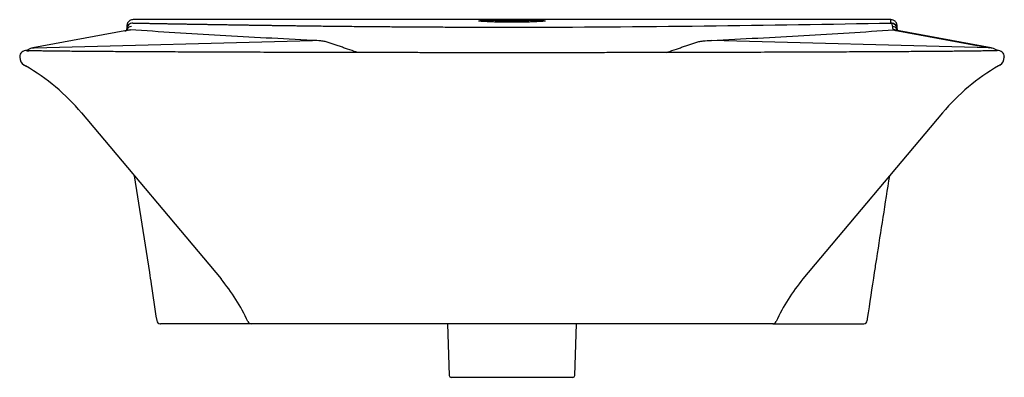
# Model space of a CAD drawing. Header units: millimetres. Extents: x 4517.155 to 4517.705, y 2439.014 to 2439.214.
import ezdxf

# ---------------------------------------------------------------- set-up
doc = ezdxf.new("R2010")
doc.units = ezdxf.units.MM
doc.layers.add('SANINDUSA', color=3, linetype='Continuous')

msp = doc.modelspace()

# ---------------------------------------------------------------- linework, layer by layer
at = {"layer": 'SANINDUSA'}
for p, q in [((4517.641537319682, 2439.213589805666), (4517.218466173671, 2439.213589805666)), ((4517.213732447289, 2439.207276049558), (4517.162508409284, 2439.197823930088)), ((4517.163245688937, 2439.197863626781), (4517.318619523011, 2439.202009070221)), ((4517.696757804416, 2439.197863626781), (4517.541383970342, 2439.202009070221)), ((4517.645533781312, 2439.207315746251), (4517.696757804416, 2439.197863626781)), ((4517.697495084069, 2439.197823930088), (4517.646271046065, 2439.207276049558)), ((4517.701408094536, 2439.1963010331), (4517.700294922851, 2439.196660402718)), ((4517.155095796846, 2439.19280113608), (4517.155095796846, 2439.192558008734)), ((4517.704907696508, 2439.19280113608), (4517.704884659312, 2439.192798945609)), ((4517.704907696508, 2439.19280113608), (4517.704907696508, 2439.192558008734)), ((4517.189575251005, 2439.161470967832), (4517.267511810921, 2439.068589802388)), ((4517.670428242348, 2439.161470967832), (4517.592491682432, 2439.068589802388)), ((4517.21909623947, 2439.126289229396), (4517.227546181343, 2439.072167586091)), ((4517.233567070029, 2439.043589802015), (4517.233699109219, 2439.043589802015)), ((4517.23632506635, 2439.043589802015), (4517.233699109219, 2439.043589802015)), ((4517.5757010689, 2439.043589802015), (4517.284302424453, 2439.043589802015)), ((4517.393954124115, 2439.043589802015), (4517.394968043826, 2439.014554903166)), ((4517.465035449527, 2439.014554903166), (4517.466049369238, 2439.043589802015)), ((4517.623678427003, 2439.043589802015), (4517.626304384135, 2439.043589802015)), ((4517.626304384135, 2439.043589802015), (4517.62643624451, 2439.043589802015)), ((4517.430001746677, 2439.013589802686), (4517.395967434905, 2439.013589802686)), ((4517.464036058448, 2439.013589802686), (4517.430001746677, 2439.013589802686))]:
    msp.add_line(p, q, dxfattribs=at)
at = {"layer": 'SANINDUSA', "flags": 128}
for points in [[(4517.2157473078, 2439.207756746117), (4517.216268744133, 2439.207882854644), (4517.216951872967, 2439.207916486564)], [(4517.644256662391, 2439.207756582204), (4517.64373474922, 2439.207882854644), (4517.643051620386, 2439.207916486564)], [(4517.213732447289, 2439.207276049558), (4517.213821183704, 2439.207290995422), (4517.214469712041, 2439.207315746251)], [(4517.646271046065, 2439.207276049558), (4517.64618230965, 2439.207290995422), (4517.645533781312, 2439.207315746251)], [(4517.162507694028, 2439.197823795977), (4517.1625971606, 2439.197838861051), (4517.163245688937, 2439.197863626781)], [(4517.697495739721, 2439.197823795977), (4517.697406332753, 2439.197838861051), (4517.696757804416, 2439.197863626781)]]:
    msp.add_lwpolyline(points, dxfattribs=at)
at = {"layer": 'SANINDUSA'}
for centre, radius, start, end in [((4517.217615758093, 2439.206793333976), 0.003037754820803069, 91.71934737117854, 166.1916075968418), ((4517.641632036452, 2439.208252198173), 0.003497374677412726, 0.07025127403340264, 90.04304657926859), ((4517.642387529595, 2439.206792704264), 0.003038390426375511, 13.88192373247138, 88.27713235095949), ((4517.158595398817, 2439.192801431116), 0.003499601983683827, 82.26098964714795, 180.0048303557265), ((4517.160096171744, 2439.192557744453), 0.005000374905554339, 179.9969717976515, 240.301047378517), ((4517.701408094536, 2439.192801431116), 0.0034996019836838, 359.9951696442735, 97.73901035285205), ((4517.699907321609, 2439.192557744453), 0.005000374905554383, 299.6989526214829, 0.003028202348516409), ((4517.098915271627, 2439.085398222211), 0.1183481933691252, 39.99999998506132, 59.82216577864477), ((4517.761088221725, 2439.085398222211), 0.1183481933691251, 120.1778342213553, 140.0000000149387), ((4517.188702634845, 2439.002461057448), 0.1028780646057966, 24.28196832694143, 39.99999998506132), ((4517.671300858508, 2439.002461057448), 0.1028780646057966, 140.0000000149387, 155.7180316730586), ((4517.233567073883, 2439.045589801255), 0.001999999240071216, 188.3987603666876, 269.9998895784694), ((4517.284302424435, 2439.045589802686), 0.002000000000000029, 204.2819683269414, 270), ((4517.575701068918, 2439.045589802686), 0.002000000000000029, 270, 335.7180316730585), ((4517.626436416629, 2439.045589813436), 0.002000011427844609, 269.9950691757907, 351.5237979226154), ((4517.395967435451, 2439.014589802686), 0.0009999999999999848, 182.0000000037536, 270), ((4517.464036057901, 2439.014589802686), 0.0009999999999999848, 270, 357.9999999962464)]:
    msp.add_arc(centre, radius, start, end, dxfattribs=at)
for centre, major_axis, ratio, start_param, end_param in [((4517.218494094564, 2439.209589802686), (3.130797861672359e-07, 0.004000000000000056), 0.0001609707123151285, 6.28189755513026, 6.283185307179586), ((4517.641509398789, 2439.209589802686), (-3.130797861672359e-07, 0.004000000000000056), 0.0001609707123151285, 0, 0.001287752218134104), ((4517.642388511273, 2437.850713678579), (-0.0008511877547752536, 1.362876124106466), 0.001284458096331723, 6.231212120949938, 6.283184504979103), ((4517.214128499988, 2437.851016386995), (0.000851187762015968, 1.359376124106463), 0.001287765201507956, 0.01507912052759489, 0.05171222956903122), ((4517.685028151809, 2439.210274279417), (0.04349902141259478, 0.00128874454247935), 0.09863679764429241, 3.404041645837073, 3.571140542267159), ((4517.645871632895, 2437.851017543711), (-0.000851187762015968, 1.359376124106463), 0.001287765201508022, 6.231212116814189, 6.267924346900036)]:
    msp.add_ellipse(centre, major_axis=major_axis, ratio=ratio, start_param=start_param, end_param=end_param, dxfattribs=at)
for points, knots in [([(4517.218466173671, 2439.213589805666), (4517.21813023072, 2439.21356154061), (4517.21748179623, 2439.213506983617), (4517.21664864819, 2439.213117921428), (4517.216029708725, 2439.212636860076), (4517.215613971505, 2439.212145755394), (4517.215354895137, 2439.211716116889), (4517.215195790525, 2439.211359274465), (4517.21509635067, 2439.211062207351), (4517.21503341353, 2439.21081056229), (4517.214993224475, 2439.210592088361), (4517.214967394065, 2439.210398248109), (4517.214958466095, 2439.210297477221), (4517.214953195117, 2439.21023798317)], [0, 0, 0, 0, 0.05000619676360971, 0.0965215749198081, 0.1395789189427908, 0.181576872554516, 0.2256259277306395, 0.2759217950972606, 0.339125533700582, 0.4245798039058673, 0.5470142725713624, 0.7325620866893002, 1, 1, 1, 1]), ([(4517.411616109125, 2439.212931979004), (4517.411619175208, 2439.212936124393), (4517.411646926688, 2439.212973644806), (4517.412205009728, 2439.213036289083), (4517.413292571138, 2439.213117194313), (4517.414916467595, 2439.213184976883), (4517.416944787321, 2439.213240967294), (4517.419355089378, 2439.213284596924), (4517.422060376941, 2439.213316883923), (4517.424995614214, 2439.213338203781), (4517.427679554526, 2439.21334788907), (4517.430794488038, 2439.213350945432), (4517.433921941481, 2439.21334413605), (4517.437271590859, 2439.213322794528), (4517.440265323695, 2439.213290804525), (4517.442916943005, 2439.21324499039), (4517.445106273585, 2439.213184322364), (4517.446726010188, 2439.213116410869), (4517.447807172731, 2439.213035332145), (4517.448360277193, 2439.212973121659), (4517.448386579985, 2439.212936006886), (4517.44838920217, 2439.212932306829)], [0, 0, 0, 0, 0.007117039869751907, 0.0644171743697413, 0.1217170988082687, 0.1789231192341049, 0.2361286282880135, 0.2933166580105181, 0.3505044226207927, 0.4076813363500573, 0.4648580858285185, 0.5001639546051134, 0.5791520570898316, 0.6363349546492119, 0.693517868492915, 0.7646096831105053, 0.8218526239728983, 0.879096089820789, 0.9363765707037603, 0.9936572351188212, 1, 1, 1, 1]), ([(4517.645047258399, 2439.210235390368), (4517.645045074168, 2439.210276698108), (4517.645040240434, 2439.210368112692), (4517.645016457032, 2439.210550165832), (4517.644973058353, 2439.210808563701), (4517.64488287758, 2439.211147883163), (4517.644749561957, 2439.211503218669), (4517.644539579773, 2439.21191784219), (4517.644171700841, 2439.212431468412), (4517.643581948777, 2439.212975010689), (4517.642768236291, 2439.213412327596), (4517.642040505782, 2439.21357823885), (4517.641623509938, 2439.213587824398), (4517.641537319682, 2439.213589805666)], [0, 0, 0, 0, 0.1947865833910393, 0.4310653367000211, 0.6016673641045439, 0.6913763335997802, 0.7492181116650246, 0.7990725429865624, 0.8450940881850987, 0.8909565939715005, 0.9384260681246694, 0.9872730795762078, 1, 1, 1, 1]), ([(4517.215741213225, 2439.207754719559), (4517.215629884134, 2439.207719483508), (4517.215335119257, 2439.207626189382), (4517.214674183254, 2439.207459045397), (4517.214025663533, 2439.207333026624), (4517.213732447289, 2439.207276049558)], [0, 0, 0, 0, 0.2495349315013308, 0.6606910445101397, 1, 1, 1, 1]), ([(4517.214943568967, 2439.208990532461), (4517.214943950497, 2439.208992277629), (4517.214948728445, 2439.209014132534), (4517.214921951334, 2439.208901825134), (4517.214843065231, 2439.208550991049), (4517.21475694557, 2439.208101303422), (4517.21469300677, 2439.207680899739), (4517.214662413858, 2439.207479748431)], [0, 0, 0, 0, 0.01552061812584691, 0.1943661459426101, 0.4671175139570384, 0.7450307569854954, 1, 1, 1, 1]), ([(4517.215207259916, 2439.209660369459), (4517.215179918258, 2439.209621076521), (4517.214892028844, 2439.209207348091), (4517.214876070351, 2439.208680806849), (4517.214861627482, 2439.208204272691)], [0, 0, 0, 0, 0.09497277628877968, 1, 1, 1, 1]), ([(4517.218359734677, 2439.211695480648), (4517.217904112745, 2439.211642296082), (4517.216992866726, 2439.211535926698), (4517.215835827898, 2439.210773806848), (4517.215408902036, 2439.210017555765), (4517.215207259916, 2439.209660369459)], [0, 0, 0, 0, 0.3454150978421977, 0.690831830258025, 1, 1, 1, 1]), ([(4517.3186195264, 2439.202009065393), (4517.309934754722, 2439.202429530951), (4517.301293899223, 2439.202867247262), (4517.28410274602, 2439.203778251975), (4517.275548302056, 2439.204251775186), (4517.258568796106, 2439.205234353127), (4517.250140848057, 2439.205743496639), (4517.233419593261, 2439.206800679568), (4517.225137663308, 2439.207347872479), (4517.216951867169, 2439.207916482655)], [0, 0, 0, 0, 0.25, 0.25, 0.5, 0.5, 0.75, 0.75, 1, 1, 1, 1]), ([(4517.21836012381, 2439.211695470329), (4517.219197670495, 2439.211680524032), (4517.220872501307, 2439.211650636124), (4517.223388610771, 2439.211605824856), (4517.225907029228, 2439.211561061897), (4517.22842806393, 2439.211516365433), (4517.23095163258, 2439.211471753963), (4517.23347775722, 2439.211427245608), (4517.236006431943, 2439.211382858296), (4517.238537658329, 2439.211338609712), (4517.241071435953, 2439.211294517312), (4517.243607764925, 2439.211250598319), (4517.246146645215, 2439.211206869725), (4517.248688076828, 2439.211163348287), (4517.251232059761, 2439.211120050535), (4517.25377859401, 2439.211076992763), (4517.256327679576, 2439.211034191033), (4517.258879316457, 2439.210991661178), (4517.261433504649, 2439.210949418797), (4517.263990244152, 2439.210907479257), (4517.266549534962, 2439.210865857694), (4517.269111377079, 2439.210824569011), (4517.271675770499, 2439.210783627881), (4517.274242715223, 2439.210743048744), (4517.276812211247, 2439.210702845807), (4517.27938425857, 2439.210663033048), (4517.281958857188, 2439.21062362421), (4517.284536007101, 2439.210584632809), (4517.287115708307, 2439.210546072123), (4517.289697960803, 2439.210507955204), (4517.292282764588, 2439.21047029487), (4517.294870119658, 2439.210433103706), (4517.297460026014, 2439.210396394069), (4517.300052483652, 2439.21036017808), (4517.30264749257, 2439.210324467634), (4517.305245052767, 2439.210289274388), (4517.307845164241, 2439.210254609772), (4517.310447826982, 2439.210220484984), (4517.313053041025, 2439.210186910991), (4517.315660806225, 2439.210153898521), (4517.318271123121, 2439.210121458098), (4517.321657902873, 2439.210080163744), (4517.325821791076, 2439.210030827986), (4517.330763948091, 2439.209974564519), (4517.335707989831, 2439.209920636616), (4517.340653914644, 2439.209869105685), (4517.345601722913, 2439.209820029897), (4517.350551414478, 2439.209773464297), (4517.355502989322, 2439.209729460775), (4517.360456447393, 2439.209688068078), (4517.365411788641, 2439.209649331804), (4517.37036901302, 2439.209613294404), (4517.37532812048, 2439.209579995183), (4517.380289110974, 2439.209549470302), (4517.385251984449, 2439.209521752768), (4517.39021674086, 2439.209496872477), (4517.395183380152, 2439.209474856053), (4517.40015190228, 2439.209455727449), (4517.405122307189, 2439.209439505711), (4517.410094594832, 2439.209426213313), (4517.415068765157, 2439.209415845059), (4517.420044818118, 2439.209408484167), (4517.42502275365, 2439.20940386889), (4517.428342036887, 2439.209403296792), (4517.43000194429, 2439.209403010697)], [0, 0, 0, 0, 0.01230718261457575, 0.02461050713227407, 0.03691016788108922, 0.04920635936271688, 0.06149927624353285, 0.07378911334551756, 0.08607606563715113, 0.0983603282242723, 0.110642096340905, 0.1229215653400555, 0.1351989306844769, 0.147474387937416, 0.1597481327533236, 0.1720203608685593, 0.1842912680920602, 0.1965610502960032, 0.2088299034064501, 0.2210980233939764, 0.2333656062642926, 0.2456328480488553, 0.2578999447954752, 0.2701670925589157, 0.2824344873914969, 0.2947023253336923, 0.3069708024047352, 0.3192401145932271, 0.3315104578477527, 0.3437820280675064, 0.3560550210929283, 0.3683296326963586, 0.3806060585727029, 0.3928844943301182, 0.4051651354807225, 0.4174481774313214, 0.4297338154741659, 0.4420222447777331, 0.4543136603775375, 0.4666082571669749, 0.478906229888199, 0.4912077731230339, 0.5144440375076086, 0.5376610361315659, 0.5608600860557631, 0.5840425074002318, 0.6072096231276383, 0.6303627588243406, 0.6535032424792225, 0.6766324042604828, 0.6997515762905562, 0.7228620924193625, 0.745965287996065, 0.7690624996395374, 0.7921550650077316, 0.8152443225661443, 0.8383316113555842, 0.8614182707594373, 0.884505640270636, 0.9075950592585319, 0.9306878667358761, 0.9537854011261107, 0.9768890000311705, 0.9999999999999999, 0.9999999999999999, 0.9999999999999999, 0.9999999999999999]), ([(4517.411613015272, 2439.212823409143), (4517.411581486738, 2439.212830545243), (4517.411412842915, 2439.212868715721), (4517.411524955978, 2439.212903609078), (4517.411616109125, 2439.212931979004)], [0, 0, 0, 0, 0.1869533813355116, 1, 1, 1, 1]), ([(4517.430001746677, 2439.212150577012), (4517.429999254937, 2439.212150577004), (4517.428957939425, 2439.212150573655), (4517.426874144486, 2439.21215895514), (4517.423841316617, 2439.212194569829), (4517.420985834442, 2439.212252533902), (4517.418380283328, 2439.212328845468), (4517.416112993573, 2439.212420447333), (4517.414228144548, 2439.212522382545), (4517.412816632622, 2439.212630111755), (4517.41189162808, 2439.212732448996), (4517.411698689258, 2439.212795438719), (4517.411613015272, 2439.212823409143)], [0, 0, 0, 0, 0.0002722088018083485, 0.1137579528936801, 0.2272439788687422, 0.3408489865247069, 0.4544549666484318, 0.5681339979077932, 0.6818136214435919, 0.7955035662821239, 0.9091938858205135, 1, 1, 1, 1]), ([(4517.430001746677, 2439.21234971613), (4517.429394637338, 2439.212349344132), (4517.42781839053, 2439.212348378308), (4517.425282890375, 2439.212338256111), (4517.422518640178, 2439.212318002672), (4517.420863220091, 2439.212295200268), (4517.420054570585, 2439.212284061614)], [0, 0, 0, 0, 0.1721885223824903, 0.4470555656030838, 0.7298943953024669, 1, 1, 1, 1]), ([(4517.448390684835, 2439.212823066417), (4517.448302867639, 2439.212794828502), (4517.448106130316, 2439.212731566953), (4517.447174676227, 2439.212628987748), (4517.445759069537, 2439.212521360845), (4517.44387198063, 2439.212419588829), (4517.44160391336, 2439.212328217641), (4517.438998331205, 2439.21225197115), (4517.436144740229, 2439.212194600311), (4517.433115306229, 2439.212157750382), (4517.431039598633, 2439.212152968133), (4517.430001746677, 2439.212150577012)], [0, 0, 0, 0, 0.09166603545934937, 0.2053598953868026, 0.3190533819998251, 0.4326485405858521, 0.5462430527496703, 0.6598155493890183, 0.7733873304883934, 0.8866938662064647, 1, 1, 1, 1]), ([(4517.439942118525, 2439.212283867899), (4517.439143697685, 2439.212294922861), (4517.437310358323, 2439.212320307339), (4517.433941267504, 2439.212344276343), (4517.431360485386, 2439.21234783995), (4517.430001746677, 2439.21234971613)], [0, 0, 0, 0, 0.2675653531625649, 0.614385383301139, 1, 1, 1, 1]), ([(4517.44838920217, 2439.212932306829), (4517.448480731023, 2439.212903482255), (4517.448592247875, 2439.212868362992), (4517.448421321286, 2439.212829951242), (4517.448390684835, 2439.212823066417)], [0, 0, 0, 0, 0.8207625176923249, 1, 1, 1, 1]), ([(4517.541383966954, 2439.202009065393), (4517.550068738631, 2439.202429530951), (4517.558709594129, 2439.202867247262), (4517.575900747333, 2439.203778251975), (4517.584455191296, 2439.204251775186), (4517.601434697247, 2439.205234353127), (4517.609862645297, 2439.205743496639), (4517.626583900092, 2439.206800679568), (4517.634865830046, 2439.207347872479), (4517.643051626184, 2439.207916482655)], [0, 0, 0, 0, 0.25, 0.25, 0.5, 0.5, 0.75, 0.75, 1, 1, 1, 1]), ([(4517.641643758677, 2439.211695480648), (4517.642099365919, 2439.211642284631), (4517.643010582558, 2439.211535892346), (4517.644166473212, 2439.21077483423), (4517.64459273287, 2439.210020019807), (4517.644793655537, 2439.20966422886)], [0, 0, 0, 0, 0.34582174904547, 0.6916451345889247, 1, 1, 1, 1]), ([(4517.641643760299, 2439.211697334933), (4517.641658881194, 2439.211691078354), (4517.641674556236, 2439.211682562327), (4517.641705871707, 2439.211661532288), (4517.641721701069, 2439.21164894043), (4517.641769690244, 2439.211604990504), (4517.641802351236, 2439.21156746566), (4517.641902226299, 2439.211430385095), (4517.641971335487, 2439.211306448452), (4517.64211395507, 2439.210991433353), (4517.642187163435, 2439.210800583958), (4517.642333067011, 2439.210360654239), (4517.64240621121, 2439.210110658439), (4517.642478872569, 2439.209829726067)], [0, 0, 0, 0, 0.0625000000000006, 0.0625000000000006, 0.1250000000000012, 0.1250000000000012, 0.2500000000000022, 0.2500000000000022, 0.5000000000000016, 0.5000000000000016, 0.7500000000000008, 0.7500000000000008, 1, 1, 1, 1]), ([(4517.642478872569, 2439.209829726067), (4517.642479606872, 2439.209299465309), (4517.64251728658, 2439.208867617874), (4517.642701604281, 2439.208212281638), (4517.642845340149, 2439.208000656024), (4517.643051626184, 2439.207916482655)], [0, 0, 0, 0, 0.5, 0.5, 1, 1, 1, 1]), ([(4517.646271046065, 2439.207276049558), (4517.64605198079, 2439.207318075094), (4517.64542488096, 2439.207438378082), (4517.644729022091, 2439.207607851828), (4517.64439015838, 2439.207714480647), (4517.644262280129, 2439.207754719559)], [0, 0, 0, 0, 0.2505293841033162, 0.717169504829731, 0.9999999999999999, 0.9999999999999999, 0.9999999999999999, 0.9999999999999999]), ([(4517.645340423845, 2439.20750040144), (4517.645295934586, 2439.207777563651), (4517.645216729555, 2439.208271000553), (4517.645122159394, 2439.208731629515), (4517.64506129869, 2439.208985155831), (4517.645063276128, 2439.208976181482), (4517.645063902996, 2439.208973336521)], [0, 0, 0, 0, 0.3779298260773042, 0.6728353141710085, 0.8962854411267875, 1, 1, 1, 1]), ([(4517.327917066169, 2439.200705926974), (4517.327164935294, 2439.200950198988), (4517.326396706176, 2439.201149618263), (4517.324853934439, 2439.201473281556), (4517.324079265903, 2439.201598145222), (4517.321748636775, 2439.201891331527), (4517.320186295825, 2439.201980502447), (4517.3186195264, 2439.202009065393)], [0, 0, 0, 0, 0.2499999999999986, 0.2499999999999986, 0.4999999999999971, 0.4999999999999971, 1, 1, 1, 1]), ([(4517.532086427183, 2439.200705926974), (4517.53283855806, 2439.200950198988), (4517.533606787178, 2439.201149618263), (4517.535149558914, 2439.201473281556), (4517.53592422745, 2439.201598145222), (4517.538254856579, 2439.201891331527), (4517.539817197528, 2439.201980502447), (4517.541383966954, 2439.202009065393)], [0, 0, 0, 0, 0.2499999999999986, 0.2499999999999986, 0.4999999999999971, 0.4999999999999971, 1, 1, 1, 1]), ([(4517.159712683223, 2439.196668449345), (4517.159658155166, 2439.196629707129), (4517.159550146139, 2439.19655296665), (4517.159476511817, 2439.196524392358), (4517.159440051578, 2439.196510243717)], [0, 0, 0, 0, 0.5048472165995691, 0.9999999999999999, 0.9999999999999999, 0.9999999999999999, 0.9999999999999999]), ([(4517.162508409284, 2439.197823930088), (4517.162256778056, 2439.197768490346), (4517.161529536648, 2439.197608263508), (4517.160585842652, 2439.197215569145), (4517.15993664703, 2439.196804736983), (4517.159708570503, 2439.196660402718)], [0, 0, 0, 0, 0.2555072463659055, 0.7384435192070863, 1, 1, 1, 1]), ([(4517.336976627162, 2439.197539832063), (4517.336217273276, 2439.197789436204), (4517.335463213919, 2439.198054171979), (4517.33396029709, 2439.198599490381), (4517.333211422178, 2439.198880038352), (4517.331711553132, 2439.199436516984), (4517.330960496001, 2439.199712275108), (4517.329448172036, 2439.200235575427), (4517.328686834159, 2439.200482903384), (4517.327917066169, 2439.200705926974)], [0, 0, 0, 0, 0.25, 0.25, 0.5, 0.5, 0.75, 0.75, 1, 1, 1, 1]), ([(4517.343727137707, 2439.195187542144), (4517.343117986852, 2439.195409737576), (4517.340884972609, 2439.196224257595), (4517.338620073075, 2439.196978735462), (4517.336973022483, 2439.19752739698)], [0, 0, 0, 0, 0.2727930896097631, 1, 1, 1, 1]), ([(4517.516276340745, 2439.195187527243), (4517.516885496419, 2439.195409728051), (4517.519118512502, 2439.196224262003), (4517.521383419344, 2439.196978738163), (4517.52303047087, 2439.19752739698)], [0, 0, 0, 0, 0.2727950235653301, 1, 1, 1, 1]), ([(4517.523026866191, 2439.197539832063), (4517.523786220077, 2439.197789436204), (4517.524540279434, 2439.198054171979), (4517.526043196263, 2439.198599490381), (4517.526792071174, 2439.198880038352), (4517.528291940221, 2439.199436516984), (4517.529042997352, 2439.199712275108), (4517.530555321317, 2439.200235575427), (4517.531316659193, 2439.200482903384), (4517.532086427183, 2439.200705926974)], [0, 0, 0, 0, 0.25, 0.25, 0.5, 0.5, 0.75, 0.75, 1, 1, 1, 1]), ([(4517.700294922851, 2439.196660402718), (4517.700082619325, 2439.196795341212), (4517.699419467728, 2439.197216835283), (4517.698475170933, 2439.197610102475), (4517.69773018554, 2439.197772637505), (4517.697495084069, 2439.197823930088)], [0, 0, 0, 0, 0.2437378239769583, 0.7613398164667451, 1, 1, 1, 1]), ([(4517.159438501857, 2439.196500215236), (4517.159282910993, 2439.196421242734), (4517.158978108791, 2439.196266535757), (4517.158745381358, 2439.196182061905), (4517.158767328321, 2439.196188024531), (4517.158773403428, 2439.196189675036)], [0, 0, 0, 0, 0.4299108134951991, 0.842194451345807, 1, 1, 1, 1]), ([(4517.159066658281, 2439.19626915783), (4517.159224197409, 2439.196249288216), (4517.15939909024, 2439.196227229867), (4517.160097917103, 2439.19620479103), (4517.160167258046, 2439.196202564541)], [0, 0, 0, 0, 0.9007752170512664, 1, 1, 1, 1]), ([(4517.168008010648, 2439.196057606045), (4517.167497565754, 2439.19606498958), (4517.166183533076, 2439.196083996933), (4517.164415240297, 2439.196114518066), (4517.162663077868, 2439.196149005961), (4517.161258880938, 2439.196183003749), (4517.160298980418, 2439.196211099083), (4517.159939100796, 2439.196226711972), (4517.159820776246, 2439.196231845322)], [0, 0, 0, 0, 0.1244213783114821, 0.3202965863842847, 0.515662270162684, 0.7106018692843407, 0.904849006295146, 1, 1, 1, 1]), ([(4517.430001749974, 2439.195106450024), (4517.428622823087, 2439.195106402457), (4517.424158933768, 2439.195106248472), (4517.416596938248, 2439.195107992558), (4517.407322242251, 2439.195111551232), (4517.398054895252, 2439.195117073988), (4517.388836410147, 2439.195124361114), (4517.379705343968, 2439.195133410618), (4517.37066707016, 2439.1951442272), (4517.361696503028, 2439.195156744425), (4517.352776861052, 2439.195170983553), (4517.343918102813, 2439.195186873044), (4517.335152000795, 2439.195204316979), (4517.326500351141, 2439.195223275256), (4517.317985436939, 2439.195243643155), (4517.309623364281, 2439.195265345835), (4517.301406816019, 2439.195288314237), (4517.293343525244, 2439.195312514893), (4517.285438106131, 2439.195337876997), (4517.277705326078, 2439.195364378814), (4517.270142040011, 2439.195391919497), (4517.262746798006, 2439.195420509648), (4517.255543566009, 2439.195450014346), (4517.248557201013, 2439.195480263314), (4517.241796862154, 2439.195511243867), (4517.235252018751, 2439.195542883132), (4517.228921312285, 2439.195575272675), (4517.222814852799, 2439.195608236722), (4517.216942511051, 2439.195641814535), (4517.21131379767, 2439.195675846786), (4517.205938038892, 2439.195710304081), (4517.200824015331, 2439.195745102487), (4517.195979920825, 2439.195780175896), (4517.1914131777, 2439.195815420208), (4517.187130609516, 2439.195850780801), (4517.183138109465, 2439.195886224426), (4517.179443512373, 2439.195921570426), (4517.176044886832, 2439.195956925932), (4517.1729444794, 2439.195992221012), (4517.170241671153, 2439.196025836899), (4517.168720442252, 2439.19604758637), (4517.168019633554, 2439.196057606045)], [0, 0, 0, 0, 0.0116717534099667, 0.03778403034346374, 0.06403197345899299, 0.09033806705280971, 0.1166097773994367, 0.1427555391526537, 0.168720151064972, 0.1946996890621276, 0.2208525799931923, 0.2470603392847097, 0.2732918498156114, 0.2995094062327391, 0.325679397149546, 0.3517615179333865, 0.377775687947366, 0.403870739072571, 0.4299068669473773, 0.4559299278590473, 0.4819799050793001, 0.5080929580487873, 0.534302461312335, 0.5603593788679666, 0.5863439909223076, 0.612383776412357, 0.6384702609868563, 0.6645944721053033, 0.6907468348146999, 0.7169174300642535, 0.7430956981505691, 0.7692685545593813, 0.7954261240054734, 0.8215590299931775, 0.8476584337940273, 0.8737163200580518, 0.8997272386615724, 0.9256513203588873, 0.951621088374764, 0.9777125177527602, 1, 1, 1, 1]), ([(4517.691981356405, 2439.196057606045), (4517.691303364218, 2439.196047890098), (4517.689804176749, 2439.196026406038), (4517.6871204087, 2439.195992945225), (4517.684008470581, 2439.195957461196), (4517.680603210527, 2439.195921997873), (4517.676920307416, 2439.195886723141), (4517.672956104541, 2439.195851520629), (4517.668705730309, 2439.195816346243), (4517.664167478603, 2439.195781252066), (4517.659349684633, 2439.195746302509), (4517.654258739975, 2439.195711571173), (4517.648901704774, 2439.195677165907), (4517.643286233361, 2439.195643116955), (4517.637420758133, 2439.195609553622), (4517.631314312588, 2439.195576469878), (4517.624976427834, 2439.195544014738), (4517.618416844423, 2439.195512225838), (4517.611645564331, 2439.195481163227), (4517.604674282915, 2439.195450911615), (4517.597510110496, 2439.19542152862), (4517.590152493, 2439.195393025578), (4517.58260570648, 2439.195365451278), (4517.574875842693, 2439.19533891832), (4517.56697949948, 2439.195313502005), (4517.558913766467, 2439.195289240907), (4517.550676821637, 2439.195266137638), (4517.542296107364, 2439.19524432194), (4517.533790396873, 2439.195223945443), (4517.525175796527, 2439.195204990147), (4517.51644461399, 2439.195187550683), (4517.507602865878, 2439.195171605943), (4517.498671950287, 2439.195157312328), (4517.489671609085, 2439.195144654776), (4517.480617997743, 2439.195133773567), (4517.47150764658, 2439.195124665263), (4517.462329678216, 2439.195117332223), (4517.453080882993, 2439.195111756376), (4517.443784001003, 2439.19510810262), (4517.436083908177, 2439.195106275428), (4517.431489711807, 2439.195106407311), (4517.43000174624, 2439.195106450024)], [0, 0, 0, 0, 0.02161999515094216, 0.0478064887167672, 0.0739751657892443, 0.1000394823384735, 0.1259400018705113, 0.151790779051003, 0.1777491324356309, 0.2037637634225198, 0.2298268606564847, 0.2559298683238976, 0.282063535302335, 0.308218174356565, 0.3343837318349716, 0.36054726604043, 0.3866980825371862, 0.4128264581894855, 0.4389230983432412, 0.4649794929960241, 0.4909729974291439, 0.5169458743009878, 0.5430301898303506, 0.5690646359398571, 0.5950951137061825, 0.6211585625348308, 0.6472941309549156, 0.6735328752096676, 0.6996411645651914, 0.725715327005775, 0.7518521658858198, 0.7780222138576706, 0.8041919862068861, 0.8303232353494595, 0.8564037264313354, 0.8824335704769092, 0.908543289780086, 0.9347957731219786, 0.9611133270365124, 0.9874054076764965, 1, 1, 1, 1]), ([(4517.700223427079, 2439.196233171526), (4517.700101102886, 2439.196227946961), (4517.699744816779, 2439.196212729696), (4517.698833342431, 2439.196185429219), (4517.697490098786, 2439.196152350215), (4517.695792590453, 2439.196118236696), (4517.693981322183, 2439.19608660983), (4517.692597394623, 2439.196066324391), (4517.69200260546, 2439.196057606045)], [0, 0, 0, 0, 0.09577297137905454, 0.2789520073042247, 0.4686959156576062, 0.6608956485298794, 0.8542585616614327, 0.9999999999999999, 0.9999999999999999, 0.9999999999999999, 0.9999999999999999]), ([(4517.700936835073, 2439.19626915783), (4517.700782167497, 2439.19624928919), (4517.700613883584, 2439.196227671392), (4517.699932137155, 2439.196205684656), (4517.699876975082, 2439.196203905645)], [0, 0, 0, 0, 0.9190871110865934, 1, 1, 1, 1]), ([(4517.157618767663, 2439.18821421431), (4517.157587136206, 2439.18821421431), (4517.157638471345, 2439.188171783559), (4517.157835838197, 2439.188045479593), (4517.157921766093, 2439.187992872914), (4517.15813412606, 2439.187866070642), (4517.158260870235, 2439.187791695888), (4517.158407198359, 2439.187706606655)], [0, 0, 0, 0, 0.4999999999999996, 0.4999999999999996, 0.7499999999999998, 0.7499999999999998, 1, 1, 1, 1]), ([(4517.702384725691, 2439.18821421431), (4517.702416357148, 2439.18821421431), (4517.702365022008, 2439.188171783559), (4517.702167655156, 2439.188045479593), (4517.70208172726, 2439.187992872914), (4517.701869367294, 2439.187866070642), (4517.701742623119, 2439.187791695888), (4517.701596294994, 2439.187706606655)], [0, 0, 0, 0, 0.4999999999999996, 0.4999999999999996, 0.7499999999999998, 0.7499999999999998, 1, 1, 1, 1]), ([(4517.632457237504, 2439.07216756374), (4517.632859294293, 2439.074759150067), (4517.635659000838, 2439.092805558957), (4517.638489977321, 2439.110847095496), (4517.640914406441, 2439.12629774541)], [0, 0, 0, 0, 0.1436067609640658, 1, 1, 1, 1]), ([(4517.227546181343, 2439.072167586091), (4517.22787815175, 2439.070033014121), (4517.229270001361, 2439.061083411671), (4517.230571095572, 2439.052120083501), (4517.231588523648, 2439.045297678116)], [0, 0, 0, 0, 0.2385102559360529, 1, 1, 1, 1]), ([(4517.628414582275, 2439.045295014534), (4517.628475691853, 2439.045710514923), (4517.629771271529, 2439.054674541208), (4517.631151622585, 2439.063626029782), (4517.632457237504, 2439.07216756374)], [0, 0, 0, 0, 0.04596008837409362, 1, 1, 1, 1])]:
    msp.add_open_spline(points, degree=3, knots=knots, dxfattribs=at)
for points in [[(4517.430001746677, 2439.209403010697), (4517.501985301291, 2439.209403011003), (4517.573613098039, 2439.21050000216), (4517.641643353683, 2439.211697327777)], [(4517.641629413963, 2439.21174956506), (4517.641629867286, 2439.211731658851), (4517.641634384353, 2439.211713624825), (4517.641642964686, 2439.211695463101)], [(4517.284302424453, 2439.043589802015), (4517.267980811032, 2439.043589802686), (4517.252150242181, 2439.043589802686), (4517.236325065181, 2439.043589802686)], [(4517.5757010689, 2439.043589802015), (4517.59202268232, 2439.043589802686), (4517.607853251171, 2439.043589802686), (4517.623678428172, 2439.043589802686)]]:
    msp.add_open_spline(points, degree=3, dxfattribs=at)

doc.saveas('drawing.dxf')
